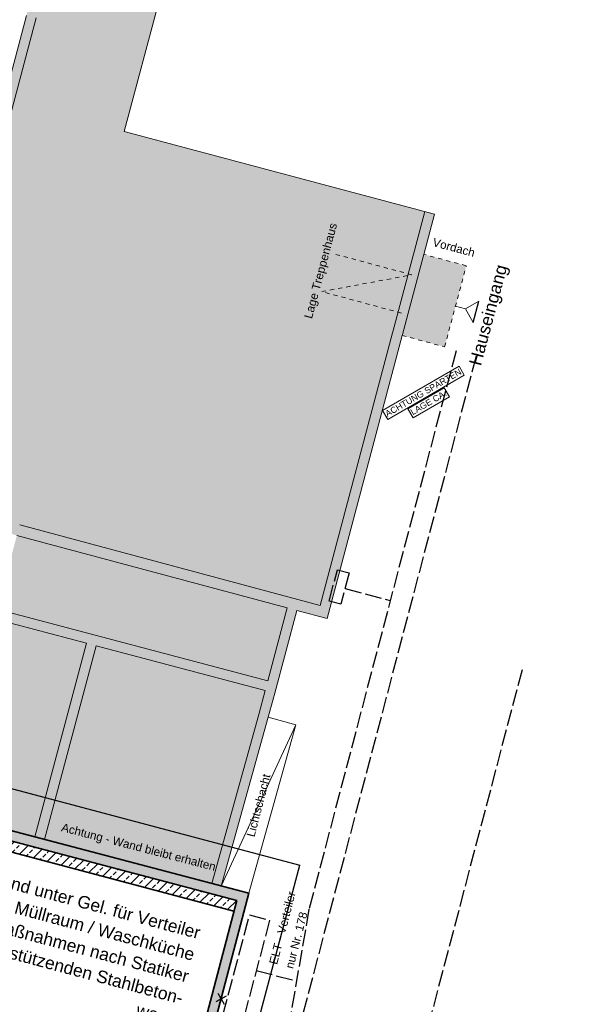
# Model space of a CAD drawing. Header units: metres. Extents: x 4462371 to 4462630, y 5328161 to 5328403.
# Tile 84 of 152: x 4462461 to 4462474, y 5328251 to 5328275. Entities that reach past the tile are written whole.
import ezdxf

# ---------------------------------------------------------------- set-up
doc = ezdxf.new("R2010")
doc.units = ezdxf.units.M
doc.header["$PDMODE"] = 65
for name, pattern in [('AUSGEZOGEN', [0]), ('STRICHLINIE2_S3', [0.5, 0.4, -0.1]), ('VERDECKT2_S2', [0.15, 0.1, -0.05])]:
    doc.linetypes.add(name, pattern=pattern)
for name, color, linetype, lineweight in [('Maßlinie_Allgemein', 7, 'AUSGEZOGEN', 13), ('Schraffur', 7, 'AUSGEZOGEN', 158), ('Standard', 7, 'AUSGEZOGEN', 13)]:
    doc.layers.add(name, color=color, linetype=linetype, lineweight=lineweight)
doc.styles.add('ARIAL', font='ARIAL.TTF')
doc.dimstyles.new('_DIMSTYLE_3', dxfattribs={"dimtxt": 0.2, "dimasz": 0.3, "dimexe": 0, "dimexo": 0, "dimgap": 0.1, "dimtad": 2, "dimrnd": 0.005, "dimzin": 4, "dimdsep": 46, "dimtxsty": 'ARIAL', "dimblk1": 'ALL_ML_STRICH', "dimblk2": 'ALL_ML_STRICH', "dimsah": 1, "dimcen": 0, "dimclrd": 7, "dimclre": 7, "dimclrt": 7, "dimadec": 0, "dimazin": 0, "dimtfac": 1, "dimtdec": 0, "dimtix": 1, "dimtmove": 2, "dimatfit": 3, "dimfxl": 0, "dimtzin": 0, "dimlwd": 0, "dimlwe": 13, "dimarcsym": 0})
doc.dimstyles.new('_DIMSTYLE_5', dxfattribs={"dimtxt": 0.2, "dimasz": 0.3, "dimexe": 0, "dimexo": 1e-06, "dimgap": 0.1, "dimtad": 2, "dimrnd": 0.005, "dimzin": 4, "dimdsep": 46, "dimtxsty": 'ARIAL', "dimblk1": 'ALL_ML_STRICH', "dimblk2": 'ALL_ML_STRICH', "dimsah": 1, "dimcen": 0, "dimse1": 1, "dimse2": 1, "dimclrd": 7, "dimclre": 7, "dimclrt": 7, "dimadec": 0, "dimazin": 0, "dimtfac": 1, "dimtdec": 0, "dimtix": 1, "dimtmove": 2, "dimatfit": 3, "dimfxl": 0, "dimtzin": 0, "dimlwd": 0, "dimlwe": 13, "dimarcsym": 0})
doc.dimstyles.new('_DIMSTYLE_9', dxfattribs={"dimtxt": 0.2, "dimasz": 0.3, "dimexe": 0, "dimexo": 1e-06, "dimgap": 0.1, "dimtad": 2, "dimdec": 3, "dimrnd": 0.005, "dimzin": 4, "dimdsep": 46, "dimtxsty": 'ARIAL', "dimblk1": 'ALL_ML_STRICH', "dimblk2": 'ALL_ML_STRICH', "dimsah": 1, "dimcen": 0, "dimse1": 1, "dimse2": 1, "dimclrd": 7, "dimclre": 7, "dimclrt": 7, "dimadec": 0, "dimazin": 0, "dimtfac": 1, "dimtdec": 0, "dimtix": 1, "dimtmove": 2, "dimatfit": 3, "dimfxl": 0, "dimtzin": 0, "dimlwd": 0, "dimlwe": 13, "dimarcsym": 0})

# ---------------------------------------------------------------- blocks, each defined once
blk = doc.blocks.new('COMPLEXOBJECT_0')
at = {"layer": 'Standard', "color": 250, "linetype": 'AUSGEZOGEN', "lineweight": 25}
for q in [(4462465.304, 5328251.411), (4462465.358, 5328251.616), (4462465.563, 5328251.562), (4462465.509, 5328251.357)]:
    blk.add_line((4462465.433, 5328251.487), q, dxfattribs=at)
blk = doc.blocks.new('ALL_ML_STRICH')
at = {"color": 0, "linetype": 'ByBlock', "lineweight": -2}
for p, q in [((-1, 0), (0.5, 0)), ((-0.3, -0.3), (0.3, 0.3)), ((0, -0.5), (0, 0.5))]:
    blk.add_line(p, q, dxfattribs=at)
blk = doc.blocks.new('*D143')
at = {"layer": 'DEFPOINTS', "color": 7, "linetype": 'AUSGEZOGEN', "lineweight": 13}
for p in [(4462472.159, 5328337.173), (4462449.704, 5328252.863), (4462451.878, 5328252.283)]:
    blk.add_point(p, dxfattribs=at)
at = {"layer": 'Maßlinie_Allgemein', "color": 7, "linetype": 'AUSGEZOGEN', "lineweight": -2}
blk.add_line((4462451.878, 5328252.283), (4462474.333, 5328336.594), dxfattribs=at)
at = {"layer": 'Maßlinie_Allgemein', "color": 7, "linetype": 'AUSGEZOGEN', "lineweight": 13, "xscale": 0.3, "yscale": 0.3, "zscale": 0.3}
for p, rotation in [((4462474.333, 5328336.594), 75.08618496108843), ((4462451.878, 5328252.283), 255.0861849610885)]:
    blk.add_blockref('ALL_ML_STRICH', p, dxfattribs=dict(at, rotation=rotation))
at = {"layer": 'Maßlinie_Allgemein', "color": 7, "linetype": 'AUSGEZOGEN', "lineweight": 13, "insert": (4462462.91, 5328294.497), "char_height": 0.2, "width": 1, "attachment_point": 5, "rotation": 75.0862, "style": 'ARIAL'}
blk.add_mtext('\\A1;{\\A1;{87.25\\H0.132000;\\S^ ;}}', dxfattribs=at)
blk = doc.blocks.new('*D145')
at = {"layer": 'DEFPOINTS', "color": 7, "linetype": 'AUSGEZOGEN', "lineweight": 13}
for p in [(4462472.159, 5328337.173), (4462441.049, 5328239.214), (4462448.635, 5328237.194)]:
    blk.add_point(p, dxfattribs=at)
at = {"layer": 'Maßlinie_Allgemein', "color": 7, "linetype": 'AUSGEZOGEN', "lineweight": -2}
blk.add_line((4462448.635, 5328237.194), (4462475.058, 5328336.401), dxfattribs=at)
at = {"layer": 'Maßlinie_Allgemein', "color": 7, "linetype": 'AUSGEZOGEN', "lineweight": 13, "xscale": 0.3, "yscale": 0.3, "zscale": 0.3}
for p, rotation in [((4462475.058, 5328336.401), 75.08618496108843), ((4462448.635, 5328237.194), 255.0861849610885)]:
    blk.add_blockref('ALL_ML_STRICH', p, dxfattribs=dict(at, rotation=rotation))
at = {"layer": 'Maßlinie_Allgemein', "color": 7, "linetype": 'AUSGEZOGEN', "lineweight": 13, "insert": (4462461.663, 5328286.898), "char_height": 0.2, "width": 1.4, "attachment_point": 5, "rotation": 75.0862, "style": 'ARIAL'}
blk.add_mtext('\\A1;{\\A1;{102.66\\H0.132000;\\S5^ ;}}', dxfattribs=at)
blk = doc.blocks.new('*D146')
at = {"layer": 'DEFPOINTS', "color": 7, "linetype": 'AUSGEZOGEN', "lineweight": 13}
for p in [(4462472.159, 5328337.173), (4462440.149, 5328235.832), (4462448.459, 5328233.619)]:
    blk.add_point(p, dxfattribs=at)
at = {"layer": 'Maßlinie_Allgemein', "color": 7, "linetype": 'AUSGEZOGEN', "lineweight": -2}
blk.add_line((4462448.459, 5328233.619), (4462475.782, 5328336.208), dxfattribs=at)
at = {"layer": 'Maßlinie_Allgemein', "color": 7, "linetype": 'AUSGEZOGEN', "lineweight": 13, "xscale": 0.3, "yscale": 0.3, "zscale": 0.3}
for p, rotation in [((4462475.782, 5328336.208), 75.08618496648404), ((4462448.459, 5328233.619), 255.086184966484)]:
    blk.add_blockref('ALL_ML_STRICH', p, dxfattribs=dict(at, rotation=rotation))
at = {"layer": 'Maßlinie_Allgemein', "color": 7, "linetype": 'AUSGEZOGEN', "lineweight": 13, "insert": (4462461.937, 5328285.014), "char_height": 0.2, "width": 1.4, "attachment_point": 5, "rotation": 75.0862, "style": 'ARIAL'}
blk.add_mtext('\\A1;{\\A1;{106.16\\H0.132000;\\S5^ ;}}', dxfattribs=at)
blk = doc.blocks.new('*D519')
at = {"layer": 'DEFPOINTS', "color": 7, "linetype": 'AUSGEZOGEN', "lineweight": 13}
for p in [(4462471.853, 5328336.996), (4462450.17, 5328255.584), (4462451.861, 5328255.134)]:
    blk.add_point(p, dxfattribs=at)
at = {"layer": 'Maßlinie_Allgemein', "color": 7, "linetype": 'AUSGEZOGEN', "lineweight": -2}
for p, q in [((4462451.861, 5328255.134), (4462473.544, 5328336.546)), ((4462473.544, 5328336.546), (4462473.544, 5328336.546)), ((4462451.861, 5328255.134), (4462451.861, 5328255.134))]:
    blk.add_line(p, q, dxfattribs=at)
at = {"layer": 'Maßlinie_Allgemein', "color": 7, "linetype": 'AUSGEZOGEN', "lineweight": 13, "xscale": 0.3, "yscale": 0.3, "zscale": 0.3}
for p, rotation in [((4462473.544, 5328336.546), 75.08618496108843), ((4462451.861, 5328255.134), 255.0861849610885)]:
    blk.add_blockref('ALL_ML_STRICH', p, dxfattribs=dict(at, rotation=rotation))
at = {"layer": 'Maßlinie_Allgemein', "color": 7, "linetype": 'AUSGEZOGEN', "lineweight": 13, "insert": (4462462.507, 5328295.898), "char_height": 0.2, "width": 1, "attachment_point": 5, "rotation": 75.0862, "style": 'ARIAL'}
blk.add_mtext('\\A1;{\\A1;{84.25\\H0.132000;\\S^ ;}}', dxfattribs=at)

msp = doc.modelspace()

# ---------------------------------------------------------------- hatches: boundary and pattern name
at = {"layer": 'Schraffur', "linetype": 'AUSGEZOGEN', "lineweight": 18}
h = msp.add_hatch(dxfattribs=at)
h.set_pattern_fill('SCHRAFFUR_7', color=250, scale=0.1, style=0, pattern_type=2)
h.set_pattern_definition([(45, (0, 0), (-0.212132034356, 0.212132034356), []), (45, (-0.10607, 0.10607), (-0.212132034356, 0.212132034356), [0.1, -0.05])])
h.paths.add_polyline_path([(4462465.47984, 5328253.6683), (4462465.74194, 5328253.59849), (4462465.8109, 5328253.8601), (4462456.56755, 5328256.29259), (4462455.86065, 5328256.47862), (4462455.79888, 5328256.2467)], flags=0)
at = {"layer": 'Standard', "linetype": 'AUSGEZOGEN', "lineweight": 18}
for color, points in [(254, [(4462464.57374, 5328277.94013), (4462461.67283, 5328278.71122), (4462461.42462, 5328277.77889), (4462460.73772, 5328275.19876), (4462458.62603, 5328267.26682), (4462457.94236, 5328264.69882), (4462457.60679, 5328263.43832), (4462460.50437, 5328262.66113), (4462460.57173, 5328262.91226), (4462457.90548, 5328263.6274), (4462461.83789, 5328278.39831), (4462464.50695, 5328277.68885)]), (255, [(4462460.57173, 5328262.91226), (4462464.50695, 5328277.68885), (4462461.83789, 5328278.39831), (4462461.6565, 5328277.71698), (4462460.96967, 5328275.13711), (4462458.85755, 5328267.20355), (4462458.17466, 5328264.63847), (4462457.90548, 5328263.6274)]), (255, [(4462463.09711, 5328272.39593), (4462460.57173, 5328262.91226), (4462467.82365, 5328260.96715), (4462469.5705, 5328267.54491), (4462469.57739, 5328267.57086), (4462470.07887, 5328269.44048), (4462470.09459, 5328269.49962), (4462470.35183, 5328270.46721)]), (254, [(4462460.57173, 5328262.91226), (4462460.50437, 5328262.66113), (4462467.98873, 5328260.65369), (4462469.80246, 5328267.48331), (4462469.8092, 5328267.50869), (4462470.31081, 5328269.3788), (4462470.32654, 5328269.43796), (4462470.58378, 5328270.40554), (4462470.35183, 5328270.46721), (4462470.09459, 5328269.49962), (4462470.079, 5328269.44098), (4462469.57724, 5328267.57029), (4462469.5705, 5328267.54491), (4462467.82365, 5328260.96715)]), (255, [(4462470.31081, 5328269.3788), (4462469.8092, 5328267.50869), (4462469.80246, 5328267.48331), (4462470.82703, 5328267.20759), (4462471.35014, 5328269.16319), (4462470.32654, 5328269.43796)]), (255, [(4462460.50437, 5328262.66113), (4462460.02954, 5328260.87982), (4462466.55695, 5328259.15255), (4462467.02865, 5328260.9112)]), (254, [(4462467.26046, 5328260.84902), (4462467.02865, 5328260.9112), (4462466.55695, 5328259.15255), (4462460.02954, 5328260.87982), (4462459.96815, 5328260.64781), (4462466.49477, 5328258.92074), (4462466.33968, 5328258.34251), (4462465.20562, 5328254.27111), (4462465.43682, 5328254.20672), (4462466.57149, 5328258.28034)]), (255, [(4462459.96815, 5328260.64781), (4462458.72378, 5328255.97568), (4462460.93892, 5328255.39315), (4462462.18236, 5328260.06189)]), (254, [(4462462.41438, 5328260.00049), (4462462.18236, 5328260.06189), (4462460.93892, 5328255.39315), (4462461.17033, 5328255.32949)]), (255, [(4462462.41438, 5328260.00049), (4462461.17103, 5328255.33211), (4462465.20562, 5328254.27111), (4462466.49477, 5328258.92074)])]:
    msp.add_hatch(color=color, dxfattribs=at).paths.add_polyline_path(points)
at = {"layer": 'Standard', "linetype": 'VERDECKT2_S2', "lineweight": 18}
for points in [[(4462466.04299, 5328253.79902), (4462466.10417, 5328254.03109), (4462456.62897, 5328256.52459), (4462456.56755, 5328256.29259)], [(4462465.43343, 5328251.48658), (4462466.04299, 5328253.79902), (4462465.8109, 5328253.8601), (4462464.5606, 5328249.11697), (4462463.14787, 5328243.75765), (4462461.97389, 5328239.30401), (4462461.4261, 5328237.22592), (4462457.01896, 5328238.38193), (4462452.61182, 5328239.53793), (4462449.86656, 5328240.25802), (4462449.2531, 5328240.41871), (4462447.71762, 5328240.82094), (4462445.10581, 5328241.50504), (4462442.39742, 5328242.21444), (4462441.89126, 5328242.34699), (4462439.8903, 5328242.87097), (4462437.94824, 5328243.38351), (4462437.0329, 5328243.62508), (4462435.14091, 5328244.12555), (4462434.40869, 5328241.35281), (4462434.39848, 5328241.31413), (4462434.56008, 5328241.27127), (4462434.96279, 5328242.78273), (4462435.24695, 5328243.84924), (4462436.9716, 5328243.39305), (4462439.82928, 5328242.63885), (4462440.42887, 5328242.48184), (4462442.33661, 5328241.98228), (4462445.045, 5328241.27287), (4462445.42761, 5328241.17266), (4462447.65681, 5328240.58877), (4462449.66123, 5328240.06371), (4462449.8057, 5328240.02586), (4462452.54953, 5328239.30615), (4462452.86802, 5328239.22261), (4462460.22059, 5328237.29401), (4462461.59707, 5328236.93296), (4462462.81397, 5328241.5494), (4462464.11657, 5328246.49093)]]:
    msp.add_hatch(color=9, dxfattribs=at).paths.add_polyline_path(points)

# ---------------------------------------------------------------- linework, layer by layer
at = {"layer": 'Standard', "color": 7, "linetype": 'AUSGEZOGEN', "lineweight": 13}
for p, q in [((4462463.09711, 5328272.39593), (4462481.15439, 5328340.19438)), ((4462463.09711, 5328272.39593), (4462470.58378, 5328270.40554)), ((4462471.08859, 5328268.18539), (4462471.33017, 5328268.12105)), ((4462471.33017, 5328268.12105), (4462471.65464, 5328268.30904)), ((4462471.33017, 5328268.12105), (4462471.51815, 5328267.79657))]:
    msp.add_line(p, q, dxfattribs=at)
at = {"layer": 'Standard', "color": 7, "linetype": 'AUSGEZOGEN', "lineweight": 18}
for p, q in [((4462458.62603, 5328267.26682), (4462460.73772, 5328275.19876)), ((4462460.96967, 5328275.13711), (4462458.85755, 5328267.20355)), ((4462470.35183, 5328270.46721), (4462470.09459, 5328269.49962)), ((4462470.58378, 5328270.40554), (4462470.32654, 5328269.43796)), ((4462470.07887, 5328269.44048), (4462470.0946, 5328269.49964)), ((4462470.079, 5328269.44098), (4462469.57739, 5328267.57086)), ((4462470.31081, 5328269.3788), (4462469.8092, 5328267.50869)), ((4462469.5705, 5328267.54491), (4462467.82365, 5328260.96715)), ((4462469.80246, 5328267.48331), (4462467.98873, 5328260.65369)), ((4462469.57724, 5328267.57029), (4462469.5705, 5328267.54491)), ((4462471.17553, 5328266.7399), (4462469.329, 5328265.6701)), ((4462471.30085, 5328266.52358), (4462471.17553, 5328266.7399)), ((4462469.45433, 5328265.45378), (4462471.30085, 5328266.52358)), ((4462470.81882, 5328266.2212), (4462469.93917, 5328265.71157)), ((4462470.94414, 5328266.00488), (4462470.81882, 5328266.2212)), ((4462470.0645, 5328265.49525), (4462470.94414, 5328266.00488)), ((4462469.93917, 5328265.71157), (4462470.0645, 5328265.49525)), ((4462469.329, 5328265.6701), (4462469.45433, 5328265.45378)), ((4462467.82365, 5328260.96715), (4462460.57173, 5328262.91226)), ((4462467.02865, 5328260.9112), (4462460.50437, 5328262.66113)), ((4462460.02954, 5328260.87982), (4462466.55695, 5328259.15255)), ((4462466.55695, 5328259.15255), (4462467.02865, 5328260.9112)), ((4462466.72679, 5328258.85935), (4462467.26046, 5328260.84902)), ((4462467.26046, 5328260.84902), (4462467.98873, 5328260.65369)), ((4462467.75692, 5328260.71586), (4462467.75677, 5328260.71529)), ((4462459.96815, 5328260.64781), (4462462.18236, 5328260.06189)), ((4462462.18236, 5328260.06189), (4462460.9381, 5328255.39007)), ((4462462.29815, 5328260.03035), (4462462.29837, 5328260.03119)), ((4462462.41438, 5328260.00049), (4462461.17033, 5328255.32949)), ((4462462.41438, 5328260.00049), (4462466.49477, 5328258.92074)), ((4462466.33968, 5328258.34251), (4462466.49498, 5328258.92152)), ((4462466.57149, 5328258.28034), (4462466.72679, 5328258.85935)), ((4462466.34029, 5328258.34474), (4462465.20562, 5328254.27111)), ((4462466.57149, 5328258.28034), (4462465.43682, 5328254.20672)), ((4462467.23618, 5328258.09519), (4462466.57149, 5328258.28034)), ((4462465.43684, 5328254.20671), (4462467.23618, 5328258.09519)), ((4462466.10417, 5328254.03109), (4462467.23618, 5328258.09519))]:
    msp.add_line(p, q, dxfattribs=at)
at = {"layer": 'Standard', "color": 7, "linetype": 'VERDECKT2_S2', "lineweight": 18}
for p, q in [((4462470.31081, 5328269.3788), (4462470.32654, 5328269.43796)), ((4462471.35014, 5328269.16319), (4462470.32654, 5328269.43796)), ((4462470.82703, 5328267.20759), (4462471.35014, 5328269.16319)), ((4462469.8092, 5328267.50869), (4462469.80246, 5328267.48331)), ((4462469.80246, 5328267.48331), (4462470.82703, 5328267.20759))]:
    msp.add_line(p, q, dxfattribs=at)
at = {"layer": 'Standard', "color": 7, "linetype": 'AUSGEZOGEN', "lineweight": 25}
for p, q in [((4462471.51815, 5328267.79657), (4462471.65464, 5328268.30904)), ((4462456.17978, 5328257.67685), (4462467.33199, 5328254.7066)), ((4462466.1134, 5328250.13126), (4462467.33199, 5328254.7066))]:
    msp.add_line(p, q, dxfattribs=at)
at = {"layer": 'Standard', "color": 7, "linetype": 'STRICHLINIE2_S3', "lineweight": 25}
for p, q in [((4462471.58595, 5328266.9804), (4462463.27971, 5328235.46982)), ((4462471.10246, 5328267.10785), (4462467.55368, 5328253.64518)), ((4462468.03686, 5328261.07868), (4462468.24066, 5328261.83305)), ((4462468.24066, 5328261.83305), (4462468.52697, 5328261.7557)), ((4462468.52697, 5328261.7557), (4462468.32317, 5328261.00133)), ((4462468.42507, 5328261.37851), (4462469.5157, 5328261.08831)), ((4462468.32317, 5328261.00133), (4462468.03686, 5328261.07868)), ((4462472.69603, 5328259.42205), (4462466.43192, 5328235.65849)), ((4462467.55368, 5328253.64518), (4462464.4013, 5328235.59841)), ((4462465.47765, 5328251.09342), (4462466.12049, 5328253.50936)), ((4462466.60368, 5328253.38079), (4462465.96084, 5328250.96485)), ((4462466.12049, 5328253.50936), (4462466.60368, 5328253.38079)), ((4462466.28226, 5328252.17282), (4462467.25145, 5328251.91493))]:
    msp.add_line(p, q, dxfattribs=at)
at = {"layer": 'Standard', "color": 250, "linetype": 'AUSGEZOGEN', "lineweight": 35}
for p, q in [((4462455.43621, 5328256.83848), (4462466.10417, 5328254.03109)), ((4462455.375, 5328256.60642), (4462465.8109, 5328253.8601)), ((4462455.79888, 5328256.2467), (4462465.74194, 5328253.59849)), ((4462465.8109, 5328253.8601), (4462461.4261, 5328237.22592)), ((4462466.10417, 5328254.03109), (4462461.59707, 5328236.93296))]:
    msp.add_line(p, q, dxfattribs=at)
at = {"layer": 'Standard', "color": 7, "linetype": 'VERDECKT2_S2', "lineweight": 18}
msp.add_lwpolyline([(4462469.7892, 5328268.02222), (4462467.86346, 5328268.53966), (4462470.0371, 5328268.94484), (4462468.11137, 5328269.46229)], dxfattribs=at)

# ---------------------------------------------------------------- block references
at = {"layer": 'Standard', "color": 250, "linetype": 'AUSGEZOGEN', "lineweight": 25}
msp.add_blockref('COMPLEXOBJECT_0', (0, 0), dxfattribs=at)

# ---------------------------------------------------------------- texts
at = {"layer": 'Standard', "color": 7, "linetype": 'AUSGEZOGEN', "lineweight": 18, "style": 'ARIAL'}
for s, insert, char_height, width, attachment_point, rotation in [('\\W1.01;Lage\\~Treppenhaus', (4462467.98742, 5328269.00098), 0.2, 2.4605882, 8, 75.086185), ('\\W1.00;Vordach', (4462471.52581, 5328269.37136), 0.2, 1.1470567, 9, 345.086185), ('\\W1.01;Hauseingang', (4462471.73135, 5328268.0142), 0.3, 2.6411106, 2, 75.086185), ('ACHTUNG\\~SPARTEN', (4462469.44839, 5328265.51391), 0.15, 0.075, 7, 30.086185), ('LAGE\\~CA.', (4462470.05856, 5328265.55537), 0.15, 0.075, 7, 30.086185)]:
    msp.add_mtext(s, dxfattribs=dict(at, insert=insert, char_height=char_height, width=width, attachment_point=attachment_point, rotation=rotation))
at = {"layer": 'Standard', "color": 7, "linetype": 'AUSGEZOGEN', "lineweight": 13, "insert": (4462466.33649, 5328256.1509), "char_height": 0.2, "width": 1.6603474, "attachment_point": 5, "rotation": 75.451551, "style": 'ARIAL'}
msp.add_mtext('\\W1.00;Lichtschacht', dxfattribs=at)
at = {"layer": 'Standard', "color": 250, "linetype": 'AUSGEZOGEN', "lineweight": 13, "insert": (4462465.25913, 5328254.51237), "char_height": 0.2, "width": 3.9537957, "attachment_point": 9, "rotation": 345.451551, "style": 'ARIAL'}
msp.add_mtext('\\W1.00;Achtung\\~-\\~Wand\\~bleibt\\~erhalten', dxfattribs=at)
at = {"layer": 'Standard', "color": 7, "linetype": 'AUSGEZOGEN', "lineweight": 18, "insert": (4462464.96155, 5328253.21703), "char_height": 0.3, "width": 8.2455788, "attachment_point": 3, "rotation": 345.086185, "line_spacing_factor": 1.084337, "style": 'ARIAL'}
msp.add_mtext('{\\fArial|i0|b0;\\H0.300000;\\W1.000000;\\C7;Wanderhalt Bestand unter Gel. für Verteiler}\\P{\\fArial|i0|b0;\\H0.300000;\\W1.000000;\\C7;und gesamt für Müllraum / Waschküche}\\P{\\fArial|i0|b0;\\H0.300000;\\W1.000000;\\C7;mit Sicherungsmaßnahmen nach Statiker}\\P{\\fArial|i0|b0;\\H0.300000;\\W1.000000;\\C7;durch Vorsatz einer stützenden Stahlbeton-}\\P{\\fArial|i0|b0;\\H0.300000;\\W1.000000;\\C7;wand}\\P', dxfattribs=at)
at = {"layer": 'Standard', "color": 7, "linetype": 'AUSGEZOGEN', "lineweight": 13, "insert": (4462466.5881, 5328252.35019), "char_height": 0.2, "width": 1.9202256, "attachment_point": 1, "rotation": 75.451551, "line_spacing_factor": 1.204819, "style": 'ARIAL'}
msp.add_mtext('{\\fArial|i0|b0;\\H0.200000;\\W1.000000;\\C7;ELT - Verteiler}\\P{\\fArial|i0|b0;\\H0.200000;\\W1.000000;\\C7;nur Nr. 178}\\P', dxfattribs=at)

# ---------------------------------------------------------------- dimensions: what is measured, and where the dimension line sits
at = {"layer": 'Maßlinie_Allgemein', "color": 7, "linetype": 'AUSGEZOGEN', "lineweight": 13}
for base, p1, p2, dimstyle, picture, middle in [((4462475.78249, 5328336.20828), (4462440.14871, 5328235.83199), (4462472.15881, 5328337.1734), '_DIMSTYLE_9', '*D146', (4462461.93692, 5328285.0136)), ((4462475.05775, 5328336.40131), (4462441.04949, 5328239.21409), (4462472.15881, 5328337.1734), '_DIMSTYLE_9', '*D145', (4462461.66257, 5328286.89768)), ((4462474.33302, 5328336.59433), (4462449.70364, 5328252.8625), (4462472.15881, 5328337.1734), '_DIMSTYLE_5', '*D143', (4462462.91042, 5328294.49703)), ((4462473.54394, 5328336.54578), (4462451.86087, 5328255.13382), (4462473.54394, 5328336.54578), '_DIMSTYLE_3', '*D519', (4462462.50739, 5328295.89795))]:
    dim = msp.add_linear_dim(base=base, p1=p1, p2=p2, angle=75.086185, dimstyle=dimstyle, override={"dimpost": '<>', "dimclrd": 7, "dimclre": 7, "dimclrt": 7, "dimlwd": 0, "dimlwe": 13}, dxfattribs=at)
    dim.commit()
    dim.dimension.update_dxf_attribs({"geometry": picture, "text_midpoint": middle, "dimtype": 160})

doc.saveas('drawing.dxf')
